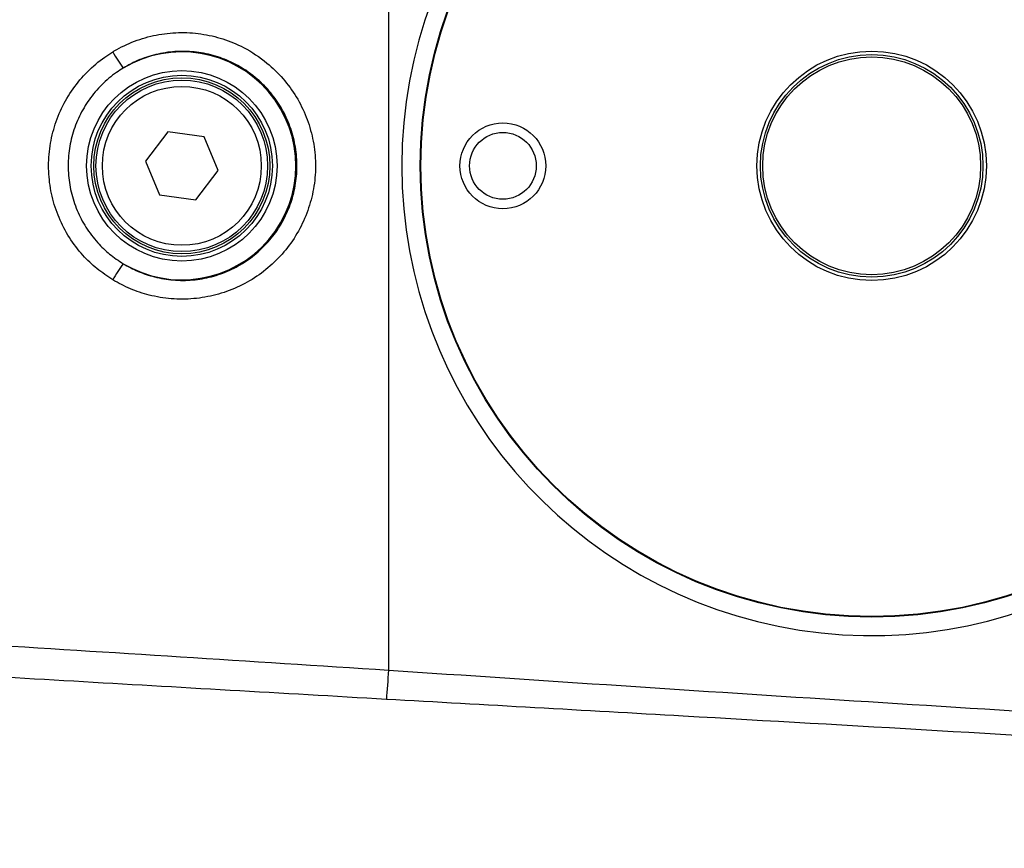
# Model space of a CAD drawing. Extents: x 0 to 8410, y 0 to 5940.
# Tile 144 of 161: x 5794 to 5948, y 4316 to 4446. Entities that reach past the tile are written whole.
import ezdxf

# ---------------------------------------------------------------- set-up
doc = ezdxf.new("R2010")
doc.units = 0
doc.header["$LTSCALE"] = 10
doc.layers.get('0').update_dxf_attribs({"linetype": 'CONTINUOUS'})
doc.styles.add('SLDTEXTSTYLE0', font='TXT', dxfattribs={"width": 0.605})
doc.dimstyles.new('SLDDIMSTYLE1', dxfattribs={"dimtxt": 50, "dimasz": 50, "dimexe": 0, "dimexo": 0.0625, "dimgap": 12.5, "dimtad": 1, "dimdec": 1, "dimrnd": 1e-09, "dimzin": 12, "dimtxsty": 'SLDTEXTSTYLE0', "dimsah": 1, "dimcen": 0.09, "dimazin": 3, "dimtfac": 1, "dimtofl": 0, "dimtmove": 0, "dimatfit": 3, "dimtolj": 1, "dimtzin": 12})
doc.dimstyles.new('SLDDIMSTYLE2', dxfattribs={"dimtxt": 50, "dimasz": 50, "dimexe": 0, "dimexo": 0.0625, "dimgap": 12.5, "dimtad": 1, "dimdec": 0, "dimrnd": 1e-09, "dimzin": 12, "dimtxsty": 'SLDTEXTSTYLE0', "dimsah": 1, "dimcen": 0.09, "dimazin": 3, "dimtfac": 1, "dimtofl": 0, "dimtmove": 0, "dimatfit": 3, "dimtolj": 1, "dimtzin": 12})

# ---------------------------------------------------------------- blocks, each defined once
blk = doc.blocks.new('_D_3')
at = {"color": 7, "linetype": 'CONTINUOUS'}
for p, q in [((5824.02, 5118.99), (8056.37, 5118.99)), ((8041.37, 1025.8), (8041.37, 5118.99)), ((6281.63, 1025.8), (8056.37, 1025.8))]:
    blk.add_line(p, q, dxfattribs=at)
for points in [[(8041.37, 5118.99), (8033.87, 5068.99), (8048.87, 5068.99)], [(8041.37, 1025.8), (8048.87, 1075.8), (8033.87, 1075.8)]]:
    blk.add_solid(points, dxfattribs=at)
at = {"color": 7, "linetype": 'CONTINUOUS', "insert": (7976.91, 2996), "char_height": 50, "attachment_point": 1, "rotation": 90, "style": 'SLDTEXTSTYLE0'}
blk.add_mtext('4093', dxfattribs=at)
blk = doc.blocks.new('_D_9')
at = {"color": 7, "linetype": 'CONTINUOUS'}
for p, q in [((6136.63, 4639.08), (2746.63, 4639.08)), ((2761.63, 4639.08), (2761.63, 1533.02)), ((3861.91, 1533.02), (2746.63, 1533.02))]:
    blk.add_line(p, q, dxfattribs=at)
for points in [[(2761.63, 4639.08), (2754.13, 4589.08), (2769.13, 4589.08)], [(2761.63, 1533.02), (2769.13, 1583.02), (2754.13, 1583.02)]]:
    blk.add_solid(points, dxfattribs=at)
at = {"color": 7, "linetype": 'CONTINUOUS', "insert": (2697.18, 3009.66), "char_height": 50, "attachment_point": 1, "rotation": 90, "style": 'SLDTEXTSTYLE0'}
blk.add_mtext('3106', dxfattribs=at)
blk = doc.blocks.new('_D_10')
at = {"color": 7, "linetype": 'CONTINUOUS'}
for p, q in [((4681.63, 4133.02), (4681.63, 5288.89)), ((6156.63, 4443.02), (6156.63, 5288.89)), ((4681.63, 5273.89), (6156.63, 5273.89))]:
    blk.add_line(p, q, dxfattribs=at)
for points in [[(4681.63, 5273.89), (4731.63, 5266.39), (4731.63, 5281.39)], [(6156.63, 5273.89), (6106.63, 5281.39), (6106.63, 5266.39)]]:
    blk.add_solid(points, dxfattribs=at)
at = {"color": 7, "linetype": 'CONTINUOUS', "insert": (5342.75, 5338.34), "char_height": 50, "attachment_point": 1, "style": 'SLDTEXTSTYLE0'}
blk.add_mtext('1475', dxfattribs=at)
blk = doc.blocks.new('_D_14')
at = {"color": 7, "linetype": 'CONTINUOUS'}
for p, q in [((5646.63, 4403.02), (5646.63, 3913.16)), ((6156.63, 4403.02), (6156.63, 3913.16)), ((6156.63, 3928.16), (5646.63, 3928.16))]:
    blk.add_line(p, q, dxfattribs=at)
for points in [[(5646.63, 3928.16), (5696.63, 3920.66), (5696.63, 3935.66)], [(6156.63, 3928.16), (6106.63, 3935.66), (6106.63, 3920.66)]]:
    blk.add_solid(points, dxfattribs=at)
at = {"color": 7, "linetype": 'CONTINUOUS', "insert": (5844.34, 3992.61), "char_height": 50, "attachment_point": 1, "style": 'SLDTEXTSTYLE0'}
blk.add_mtext('510', dxfattribs=at)

msp = doc.modelspace()

# ---------------------------------------------------------------- linework, layer by layer
at = {"color": 8, "linetype": 'CONTINUOUS'}
msp.add_line((5851.634087, 4502.35491), (5851.634087, 4343.687345), dxfattribs=at)
at = {"color": 7, "linetype": 'CONTINUOUS'}
for p, q in [((5816.922488, 4428.35479), (5813.409628, 4423.7731)), ((5822.646918, 4427.603533), (5816.922488, 4428.35479)), ((5824.858489, 4422.270347), (5822.646918, 4427.603533)), ((5813.409628, 4423.7731), (5815.621199, 4418.439915)), ((5821.345629, 4417.688658), (5824.858489, 4422.270347)), ((5815.621199, 4418.439915), (5821.345629, 4417.688658))]:
    msp.add_line(p, q, dxfattribs=at)
at = {"color": 8, "linetype": 'CONTINUOUS', "flags": 128}
msp.add_lwpolyline([(5851.634087, 4343.687345), (5851.592602, 4343.089868), (5851.551237, 4342.494537), (5851.51011, 4341.903498), (5851.469578, 4341.318895), (5851.429524, 4340.742637), (5851.390304, 4340.177109), (5851.351919, 4339.624216), (5851.314487, 4339.085867)], dxfattribs=at)
at = {"color": 7, "linetype": 'CONTINUOUS'}
for centre, radius in [((5927.634054, 4423.021738), 71), ((5927.634054, 4423.021738), 70.9), ((5927.634054, 4423.021738), 18.045955), ((5927.634054, 4423.021738), 17.5), ((5927.634054, 4423.021738), 17.13603), ((5819.134054, 4423.021738), 14.25), ((5819.134054, 4423.021738), 13.5), ((5819.134054, 4423.021738), 12.5), ((5869.634054, 4423.021738), 6.75), ((5869.634054, 4423.021738), 5.25)]:
    msp.add_circle(centre, radius, dxfattribs=at)
at = {"color": 8, "linetype": 'CONTINUOUS'}
for radius in [14.982701, 13.85]:
    msp.add_circle((5819.134054, 4423.021738), radius, dxfattribs=at)
at = {"color": 7, "linetype": 'CONTINUOUS'}
for centre, radius, start, end in [((5804.021524, 3538.989613), 1580, 55, 155), ((5927.634054, 4423.021738), 73.9, 17.64801495, 342.35198505)]:
    msp.add_arc(centre, radius, start, end, dxfattribs=at)
at = {"color": 8, "linetype": 'CONTINUOUS'}
for centre, radius, start, end in [((5831.503755, 4454.3577), 26.82499, 209.98179021, 216.45966451), ((5819.134054, 4423.021738), 17.937124, 239.12419818, 120.87580182), ((5831.503755, 4391.685747), 26.82499, 143.54033549, 150.01820979)]:
    msp.add_arc(centre, radius, start, end, dxfattribs=at)
for points, knots in [([(5851.314487, 4339.085867), (5843.1158, 4339.557161), (5826.71259, 4340.500086), (5802.10865, 4341.919574), (5777.51639, 4343.370575), (5758.05661, 4344.521221), (5743.733874, 4345.422541), (5734.470007, 4345.818656), (5725.22618, 4347.309282), (5717.131177, 4349.6792), (5710.221156, 4352.543675), (5704.437302, 4355.524355), (5698.875736, 4359.019107), (5693.631568, 4362.978151), (5688.762218, 4367.359373), (5684.296663, 4372.106822), (5680.207096, 4377.267339), (5676.576969, 4382.761041), (5673.434583, 4388.520528), (5670.796187, 4394.486976), (5668.646723, 4400.718622), (5666.907124, 4407.621504), (5665.752557, 4415.160653), (5665.324086, 4423.843681), (5665.896819, 4432.497047), (5667.451654, 4441.010204), (5669.861754, 4449.29021), (5673.208891, 4457.24895), (5677.437771, 4464.763705), (5682.419365, 4471.810039), (5687.907608, 4477.914475), (5693.685659, 4483.118515), (5699.119951, 4487.194829), (5704.952511, 4490.857394), (5709.11034, 4492.846744), (5711.205783, 4493.849327)], [0, 0, 0, 0, 0.0768144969, 0.1536836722, 0.2307167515, 0.3078040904, 0.3368477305, 0.3658931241, 0.395147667, 0.4248669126, 0.4452257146, 0.4655844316, 0.486163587, 0.5070895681, 0.5274502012, 0.5478106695, 0.5683898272, 0.5893228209, 0.6096237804, 0.6299246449, 0.6504463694, 0.6713245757, 0.6965024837, 0.7216808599, 0.7525038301, 0.7773839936, 0.8025372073, 0.8331392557, 0.8581248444, 0.883381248, 0.9141349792, 0.935184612, 0.956562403, 0.9781085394, 1, 1, 1, 1]), ([(5712.742748, 4489.635755), (5711.203761, 4488.968059), (5708.125865, 4487.632701), (5703.422077, 4485.087257), (5698.637924, 4482.03694), (5693.848168, 4478.383008), (5689.328068, 4474.300381), (5685.189718, 4469.878817), (5681.459543, 4465.152617), (5678.167715, 4460.186352), (5675.272315, 4454.922233), (5672.637661, 4449.008311), (5670.406722, 4442.3999), (5668.650528, 4434.604895), (5667.850405, 4427.108368), (5667.845841, 4420.054971), (5668.350195, 4414.037757), (5669.369208, 4408.022358), (5670.897597, 4402.111326), (5672.930021, 4396.352237), (5675.434032, 4390.795424), (5678.425853, 4385.423672), (5682.433313, 4379.483566), (5687.728233, 4373.208597), (5693.775182, 4367.646444), (5700.371519, 4362.770382), (5707.458928, 4358.611735), (5715.014837, 4355.363732), (5722.490428, 4353.092781), (5729.735983, 4351.491085), (5740.419102, 4350.618304), (5759.259636, 4349.626122), (5786.320696, 4347.823537), (5818.931348, 4345.808955), (5840.728384, 4344.394859), (5851.634087, 4343.687345)], [0, 0, 0, 0, 0.0163109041, 0.0326209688, 0.051960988, 0.0714316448, 0.0911045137, 0.111053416, 0.130126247, 0.1494000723, 0.1686729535, 0.1881550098, 0.2118596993, 0.2358295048, 0.2650176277, 0.2842282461, 0.3036533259, 0.3230786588, 0.3429234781, 0.3624270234, 0.3819310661, 0.4017249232, 0.4218167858, 0.4512327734, 0.481126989, 0.5013865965, 0.5308834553, 0.5608429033, 0.5811405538, 0.6068063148, 0.6327643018, 0.6850699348, 0.7897483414, 0.8948048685, 1, 1, 1, 1]), ([(5808.26837, 4440.952589), (5808.347215, 4440.999899), (5809.437873, 4441.654341), (5811.664189, 4442.713825), (5815.079963, 4443.697743), (5818.614292, 4444.082213), (5822.160623, 4443.880752), (5825.619518, 4443.076761), (5829.16349, 4441.605156), (5832.377894, 4439.480225), (5835.122769, 4436.794155), (5837.216692, 4433.924055), (5838.787421, 4430.739332), (5839.812677, 4427.339236), (5840.239099, 4423.812334), (5840.07844, 4420.26065), (5839.309774, 4416.787996), (5837.977795, 4413.488164), (5836.098712, 4410.465857), (5833.747162, 4407.79501), (5830.972921, 4405.56788), (5827.872212, 4403.828418), (5824.520951, 4402.646415), (5821.024469, 4402.031201), (5817.474429, 4402.02049), (5814.115035, 4402.577882), (5811.005131, 4403.592209), (5809.18062, 4404.59131), (5808.26837, 4405.090858)], [0, 0, 0, 0, 0.0031110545, 0.0430354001, 0.0829574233, 0.1228429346, 0.1627284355, 0.202545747, 0.2423622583, 0.2919284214, 0.3317820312, 0.3716372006, 0.4114497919, 0.4512622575, 0.4911185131, 0.530973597, 0.5708783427, 0.6107794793, 0.6506977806, 0.6906158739, 0.7305117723, 0.7704083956, 0.8102609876, 0.8501122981, 0.8899291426, 0.9297451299, 0.9648727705, 1, 1, 1, 1]), ([(5808.26837, 4405.090858), (5807.422479, 4405.654215), (5805.730641, 4406.780965), (5803.42138, 4409.021944), (5801.378874, 4411.704229), (5799.734836, 4414.836804), (5798.646643, 4418.206811), (5798.124237, 4421.71997), (5798.210511, 4425.27603), (5798.881909, 4428.776316), (5800.145015, 4432.110199), (5801.940048, 4435.189872), (5804.239373, 4437.905385), (5806.425236, 4439.779871), (5807.84471, 4440.68303), (5808.26837, 4440.952589)], [0, 0, 0, 0, 0.0708890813, 0.1417828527, 0.2236260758, 0.3054703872, 0.3876154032, 0.4697582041, 0.5522664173, 0.6347719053, 0.717406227, 0.800042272, 0.8824830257, 0.9649256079, 1, 1, 1, 1]), ([(5809.929075, 4407.626678), (5810.70067, 4407.200359), (5812.261137, 4406.338175), (5814.910028, 4405.469571), (5817.793239, 4404.978081), (5820.818158, 4404.986215), (5823.828041, 4405.504987), (5826.68591, 4406.516382), (5829.359716, 4408.008641), (5831.725659, 4409.914885), (5833.757031, 4412.214639), (5835.358933, 4414.80174), (5836.513858, 4417.647803), (5837.168124, 4420.619813), (5837.315686, 4423.686488), (5836.95001, 4426.704408), (5836.076053, 4429.643328), (5834.73484, 4432.367677), (5832.938859, 4434.850878), (5830.585936, 4437.159766), (5827.83138, 4438.984445), (5824.797751, 4440.25497), (5821.847874, 4440.938965), (5818.796924, 4441.118809), (5815.784757, 4440.785475), (5812.845831, 4439.940879), (5810.941434, 4439.027699), (5809.996492, 4438.457453), (5809.929075, 4438.416769)], [0, 0, 0, 0, 0.0347188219, 0.0702150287, 0.1093759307, 0.1496715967, 0.1889071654, 0.2292881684, 0.2686046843, 0.3090694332, 0.3484556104, 0.3889911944, 0.4284002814, 0.4689530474, 0.5083300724, 0.548848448, 0.5881673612, 0.6286192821, 0.6679356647, 0.7083936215, 0.7579468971, 0.7971565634, 0.8375046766, 0.8767591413, 0.9171559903, 0.9564527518, 0.9968931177, 1, 1, 1, 1]), ([(5809.929075, 4438.416769), (5809.565797, 4438.186463), (5808.35968, 4437.421823), (5806.478396, 4435.822125), (5804.51149, 4433.503898), (5802.950711, 4430.852991), (5801.868157, 4427.999762), (5801.276901, 4424.976803), (5801.204635, 4421.930763), (5801.648385, 4418.892892), (5802.584422, 4416.009589), (5803.999213, 4413.302378), (5805.752073, 4411.009948), (5807.742788, 4409.077021), (5809.195156, 4408.113547), (5809.929075, 4407.626678)], [0, 0, 0, 0, 0.0349631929, 0.116081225, 0.1995840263, 0.2810717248, 0.3649657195, 0.4464460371, 0.5303092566, 0.6114104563, 0.6948719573, 0.7755475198, 0.8585470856, 0.9285201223, 1, 1, 1, 1]), ([(5851.634087, 4343.687345), (5876.032293, 4342.054625), (5924.829374, 4338.78914), (5973.646979, 4335.846363), (5998.056116, 4334.374954)], [0, 0, 0, 0, 0.4999931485, 1, 1, 1, 1]), ([(5997.827711, 4330.581714), (5991.173285, 4330.985486), (5957.901006, 4333.004351), (5909.062373, 4335.830617), (5866.876322, 4338.208646), (5851.314487, 4339.085867)], [0, 0, 0, 0, 0.1362763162, 0.6813846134, 1, 1, 1, 1])]:
    msp.add_open_spline(points, degree=3, knots=knots, dxfattribs=at)

# ---------------------------------------------------------------- dimensions: what is measured, and where the dimension line sits
at = {"color": 7, "linetype": 'CONTINUOUS'}
for base, p1, p2, picture, middle in [((6156.634054, 5273.887961), (4681.634054, 4113.021738), (6156.634054, 4423.021738), '_D_10', (5419.134054, 5273.887961)), ((5646.634054, 3928.15754), (6156.634054, 4423.021738), (5646.634054, 4423.021738), '_D_14', (5901.634054, 3928.15754))]:
    dim = msp.add_linear_dim(base=base, p1=p1, p2=p2, dimstyle='SLDDIMSTYLE1', dxfattribs=at)
    dim.commit()
    dim.dimension.update_dxf_attribs({"geometry": picture, "text_midpoint": middle, "dimtype": 160})
for base, p1, p2, picture, middle in [((8041.367546, 5118.989613), (6261.634054, 1025.797468), (5804.021524, 5118.989613), '_D_3', (8041.367546, 3072.39354)), ((2761.634054, 1533.021738), (6156.634054, 4639.083327), (3881.910645, 1533.021738), '_D_9', (2761.634054, 3086.052532))]:
    dim = msp.add_linear_dim(base=base, p1=p1, p2=p2, angle=90, dimstyle='SLDDIMSTYLE2', dxfattribs=at)
    dim.commit()
    dim.dimension.update_dxf_attribs({"geometry": picture, "text_midpoint": middle, "dimtype": 160})

doc.saveas('drawing.dxf')
